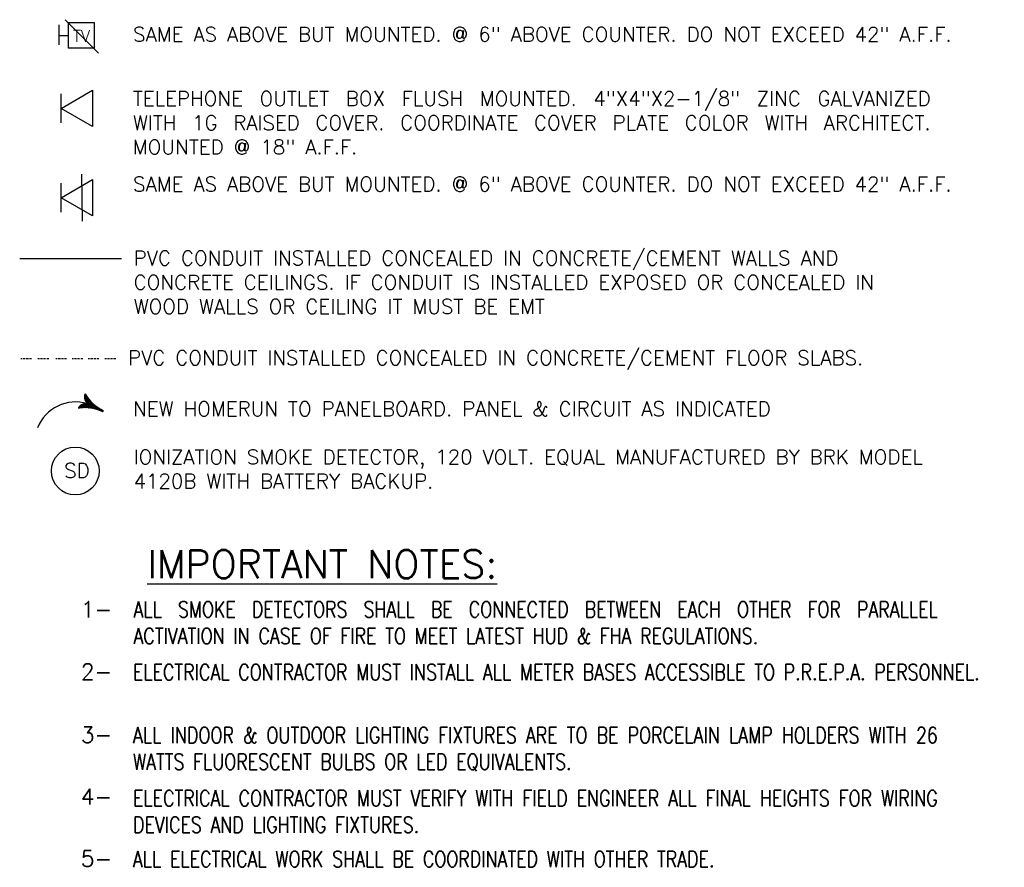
# Model space of a CAD drawing. Header units: inches. Extents: x 23373 to 33923, y 1540 to 5670.
# Tile 41 of 106: x 26628 to 26865, y 3494 to 3698. Entities that reach past the tile are written whole.
import ezdxf
from ezdxf.enums import TextEntityAlignment as Align

# ---------------------------------------------------------------- set-up
doc = ezdxf.new("R2010")
doc.units = ezdxf.units.IN
doc.header["$LTSCALE"] = 2
doc.header["$MEASUREMENT"] = 0
doc.linetypes.add('HIDDEN', pattern=[0.375, 0.25, -0.125])
doc.linetypes.add('HIDDEN2', pattern=[0.1875, 0.125, -0.0625])
for name, color, linetype in [('1ELECPOWER', 4, 'CONTINUOUS'), ('CTV-TEL', 6, 'CONTINUOUS'), ('E-NEW-LITECOND-04', 4, 'CONTINUOUS'), ('E-NEW-POWRRUN-03', 3, 'CONTINUOUS'), ('eeTelDist', 5, 'CONTINUOUS'), ('EL-ANNO-TEXT', 4, 'CONTINUOUS'), ('RECEP-DIST', 120, 'HIDDEN2')]:
    doc.layers.add(name, color=color, linetype=linetype)
doc.styles.add('140ANNO', font='simplex.shx', dxfattribs={"height": 0.14})
doc.styles.add('80ANNO', font='romans.shx', dxfattribs={"width": 0.8, "height": 0.08})
doc.styles.add('SIMPLEX', font='SIMPLEX')
doc.styles.get("Standard").update_dxf_attribs({"font": 'simplex.shx'})

# ---------------------------------------------------------------- blocks, each defined once
blk = doc.blocks.new('ELE-141')
at = {"layer": 'E-NEW-POWRRUN-03', "color": 1}
for p, q in [((-0.0383, 0.0473), (-0.0375, 0.0482)), ((-0.0382, -0.0452), (0.0073, 0.0003)), ((-0.0381, 0.0449), (-0.0359, 0.0471)), ((-0.0381, -0.0479), (0.0263, 0.0165)), ((-0.0377, 0.0425), (-0.0342, 0.046)), ((-0.0372, 0.0403), (-0.0326, 0.0449)), ((-0.0367, 0.0381), (-0.0309, 0.0438)), ((-0.036, 0.036), (-0.0293, 0.0428)), ((-0.0353, 0.034), (-0.0276, 0.0417)), ((-0.0346, 0.032), (-0.0259, 0.0407)), ((-0.0337, 0.0301), (-0.0242, 0.0396)), ((-0.0328, 0.0283), (-0.0225, 0.0386)), ((-0.0319, 0.0265), (-0.0208, 0.0376)), ((-0.0309, 0.0248), (-0.0191, 0.0366)), ((-0.0299, -0.0424), (0.0283, 0.0158)), ((-0.0298, 0.0231), (-0.0173, 0.0356)), ((-0.0287, 0.0215), (-0.0156, 0.0347)), ((-0.0275, 0.02), (-0.0138, 0.0337)), ((-0.0263, 0.0185), (-0.012, 0.0328)), ((-0.025, 0.017), (-0.0102, 0.0318)), ((-0.0237, 0.0156), (-0.0084, 0.0309)), ((-0.0229, -0.0381), (0.0304, 0.0152)), ((-0.0223, 0.0143), (-0.0066, 0.03)), ((-0.0209, 0.013), (-0.0048, 0.0291)), ((-0.0194, 0.0117), (-0.0029, 0.0282)), ((-0.0179, 0.0105), (-0.0011, 0.0273)), ((-0.0165, -0.0344), (0.0325, 0.0146)), ((-0.0163, 0.0094), (0.0008, 0.0265)), ((-0.0146, 0.0083), (0.0027, 0.0256)), ((-0.0129, 0.0073), (0.0046, 0.0248)), ((-0.0112, 0.0063), (0.0065, 0.024)), ((-0.0106, -0.0313), (0.0346, 0.0139)), ((-0.0094, 0.0054), (0.0084, 0.0232)), ((-0.0075, 0.0045), (0.0103, 0.0224)), ((-0.0056, 0.0037), (0.0123, 0.0216)), ((-0.0051, -0.0285), (0.0367, 0.0133)), ((-0.0036, 0.003), (0.0142, 0.0208)), ((-0.0015, 0.0024), (0.0162, 0.0201)), ((0.0001, -0.026), (0.0389, 0.0127)), ((0.0006, 0.0018), (0.0182, 0.0193)), ((0.0029, 0.0013), (0.0202, 0.0186)), ((0.005, -0.0238), (0.041, 0.0122)), ((0.0052, 0.0009), (0.0222, 0.0179)), ((0.0076, 0.0005), (0.0242, 0.0172)), ((0.0097, -0.0219), (0.0432, 0.0116)), ((0.0142, -0.0201), (0.0454, 0.0111)), ((0.0186, -0.0184), (0.0476, 0.0105)), ((0.0228, -0.0169), (0.0498, 0.01)), ((0.0269, -0.0155), (0.052, 0.0095)), ((0.0309, -0.0143), (0.0543, 0.0091)), ((0.0348, -0.0131), (0.0566, 0.0086)), ((0.0386, -0.012), (0.0588, 0.0082)), ((0.0423, -0.0111), (0.0612, 0.0078)), ((0.0459, -0.0102), (0.0635, 0.0074)), ((0.0495, -0.0093), (0.0658, 0.007)), ((0.053, -0.0086), (0.0682, 0.0066)), ((0.0564, -0.0079), (0.0706, 0.0063)), ((0.0598, -0.0073), (0.073, 0.006)), ((0.0631, -0.0067), (0.0754, 0.0057)), ((0.0663, -0.0062), (0.0779, 0.0054)), ((0.0695, -0.0057), (0.0804, 0.0052)), ((0.0726, -0.0053), (0.0829, 0.0049)), ((0.0757, -0.0049), (0.0854, 0.0047)), ((0.0788, -0.0046), (0.0879, 0.0046)), ((0.0818, -0.0043), (0.0905, 0.0044)), ((0.0848, -0.004), (0.0931, 0.0043)), ((0.0877, -0.0038), (0.0957, 0.0042)), ((0.0906, -0.0037), (0.0984, 0.0041)), ((0.0935, -0.0035), (0.1011, 0.0041)), ((0.0963, -0.0034), (0.1038, 0.004)), ((0.0991, -0.0033), (0.1056, 0.0032)), ((0.1019, -0.0033), (0.1067, 0.0015)), ((-0.0377, -0.0421), (0.0041, -0.0002)), ((-0.037, -0.0386), (0.0007, -0.0009)), ((-0.0359, -0.0348), (-0.0032, -0.002)), ((-0.0342, -0.0303), (-0.0076, -0.0037)), ((-0.0314, -0.0248), (-0.0131, -0.0065)), ((0.105, -0.0029), (0.1063, -0.0016))]:
    blk.add_line(p, q, dxfattribs=at)
at = {"layer": 'E-NEW-POWRRUN-03', "color": 3}
for centre, radius, start, end in [((0.0131, 0.0518), 0.0516, 183.31173, 265.22005), ((0.1041, 0.253), 0.249, 235.08586, 270.03532), ((0.0131, -0.051), 0.0516, 94.77995, 176.68827), ((0.103, 0.0004), 0.00386, 287.55094, 71.46688), ((0.1041, -0.2523), 0.249, 89.97914, 124.91414)]:
    blk.add_arc(centre, radius, start, end, dxfattribs=at)
blk = doc.blocks.new('TEL-OUT')
at = {"layer": 'eeTelDist', "linetype": 'ByBlock'}
for p, q in [((0, 0), (0.1574, 0.0909)), ((0.1574, 0.0909), (0.1574, -0.0909)), ((0.1574, -0.0909), (0, 0))]:
    blk.add_line(p, q, dxfattribs=at)
at = {"layer": 'eeTelDist'}
blk.add_line((0, -0.0725), (0, 0.0725), dxfattribs=at)

msp = doc.modelspace()

# ---------------------------------------------------------------- linework, layer by layer
at = {"layer": '1ELECPOWER', "color": 5}
msp.add_circle((26641.20768421, 3589.55533357), 5.76619192, dxfattribs=at)
at = {"layer": 'CTV-TEL', "color": 6, "linetype": 'ByBlock'}
for p, q in [((26639.56884777, 3691.47405248), (26639.56884777, 3697.65666157)), ((26639.56884777, 3697.65666157), (26645.75145687, 3697.65666157)), ((26645.75145687, 3697.65666157), (26645.75145687, 3691.47405248)), ((26637.3334592, 3694.53524626), (26639.56884777, 3694.53524626)), ((26645.75145687, 3691.47405248), (26639.56884777, 3691.47405248))]:
    msp.add_line(p, q, dxfattribs=at)
at = {"layer": 'E-NEW-LITECOND-04', "color": 5}
msp.add_arc((26641.28088821, 3596.28048507), 9.90888314, 73.3410019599, 158.0530558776, dxfattribs=at)
at = {"layer": 'RECEP-DIST', "color": 3, "linetype": 'Continuous'}
for p, q in [((26637.3334592, 3692.27181845), (26637.3334592, 3697.15714549)), ((26638.80671174, 3698.3667308), (26646.79348397, 3690.325039)), ((26642.70845633, 3661.11025858), (26642.89173938, 3649.77783849))]:
    msp.add_line(p, q, dxfattribs=at)
at = {"layer": 'RECEP-DIST', "color": 5, "linetype": 'Continuous'}
msp.add_line((26652.31945016, 3640.67122402), (26627.80391543, 3640.67122402), dxfattribs=at)
at = {"layer": 'RECEP-DIST', "color": 5, "linetype": 'HIDDEN'}
for p, q in [((26630.64280963, 3616.63142031), (26628.04929736, 3616.63142031)), ((26634.80952607, 3616.63142031), (26632.2160138, 3616.63142031)), ((26639.1064543, 3616.63142031), (26636.51294203, 3616.63142031)), ((26643.01275203, 3616.63142031), (26640.41923975, 3616.63142031)), ((26646.91904975, 3616.63142031), (26644.32553748, 3616.63142031)), ((26650.95555683, 3616.63142031), (26648.36204456, 3616.63142031))]:
    msp.add_line(p, q, dxfattribs=at)

# ---------------------------------------------------------------- block references
at = {"layer": 'E-NEW-LITECOND-04', "xscale": 39.32201109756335, "yscale": 39.32201109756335, "zscale": 39.32201109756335, "rotation": 334.7669953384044}
msp.add_blockref('ELE-141', (26644.12151739, 3605.77347148), dxfattribs=at)
at = {"layer": 'eeTelDist', "xscale": 48, "yscale": 48, "zscale": 48}
for p in [(26637.82534267, 3676.98948369), (26637.82534267, 3655.44404854)]:
    msp.add_blockref('TEL-OUT', p, dxfattribs=at)

# ---------------------------------------------------------------- texts
at = {"layer": '1ELECPOWER', "color": 3}
msp.add_text('SD', height=3.5, dxfattribs=at).set_placement((26638.51982224, 3587.91683131))
at = {"layer": 'CTV-TEL', "color": 6, "linetype": 'ByBlock', "style": 'SIMPLEX'}
msp.add_text('TV', height=2.793766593, dxfattribs=at).set_placement((26642.69023934, 3693.03446895), align=Align.CENTER)
at = {"layer": 'EL-ANNO-TEXT'}
msp.add_text('NEW HOMERUN TO PANELBOARD. PANEL & CIRCUIT AS INDICATED', height=3.5, dxfattribs=at).set_placement((26655.15545362, 3602.78721384))
at = {"layer": 'EL-ANNO-TEXT', "color": 5, "linetype": 'Continuous', "style": '140ANNO'}
msp.add_text('%%uIMPORTANT NOTES:', height=6.72, dxfattribs=at).set_placement((26658.56696302, 3563.72383217))
at = {"layer": 'EL-ANNO-TEXT', "style": '80ANNO'}
for s, p in [('1-', (26642.54883931, 3554.25022917)), ('2-', (26642.54883931, 3539.21480925)), ('3-', (26642.54883931, 3524.03185727)), ('4-', (26642.54883931, 3509.11967037)), ('5-', (26642.54883931, 3494.19188699))]:
    msp.add_text(s, height=3.84, dxfattribs=at).set_placement(p)
at = {"layer": 'EL-ANNO-TEXT', "ltscale": 2, "char_height": 3.5, "attachment_point": 1}
for s, insert, width in [('SAME AS ABOVE BUT MOUNTED. @ 6" ABOVE COUNTER. DO NOT EXCEED 42" A.F.F.', (26655.14155686, 3696.59477773), 208.5990231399), ('SAME AS ABOVE BUT MOUNTED. @ 6" ABOVE COUNTER. DO NOT EXCEED 42" A.F.F.', (26655.14155686, 3660.47668419), 208.5990231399), ('PVC CONDUIT INSTALLED CONCEALED IN CONCRETE/CEMENT WALLS AND CONCRETE CEILINGS. IF CONDUIT IS INSTALLED EXPOSED OR CONCEALED IN WOOD WALLS OR CEILING IT MUST BE EMT', (26655.28952883, 3642.63871653), 208.5395573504), ('PVC CONDUIT INSTALLED CONCEALED IN CONCRETE/CEMENT FLOOR SLABS. ', (26653.9256355, 3618.59891282), 208.5395573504)]:
    msp.add_mtext(s, dxfattribs=dict(at, insert=insert, width=width))
at = {"layer": 'EL-ANNO-TEXT', "char_height": 3.5, "attachment_point": 1}
for s, insert, width in [('\\pxqj;TELEPHONE OUTLET BOX FLUSH MOUNTED. 4"X4"X2-1/8" ZINC GALVANIZED WITH 1G RAISED COVER. COORDINATE COVER PLATE COLOR WITH ARCHITECT. MOUNTED @ 18" A.F.F.', (26655.08720481, 3681.09773844), 208.4564090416), ('IONIZATION SMOKE DETECTOR, 120 VOLT. EQUAL MANUFACTURED BY BRK MODEL 4120B WITH BATTERY BACKUP. ', (26655.26981096, 3594.69581732), 208.2738028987)]:
    msp.add_mtext(s, dxfattribs=dict(at, insert=insert, width=width))
at = {"layer": 'EL-ANNO-TEXT', "ltscale": 10, "insert": (26655.2573628, 3558.09022917), "char_height": 3.84, "width": 210.1389477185, "attachment_point": 1, "style": '80ANNO'}
msp.add_mtext('\\pxqj;ALL SMOKE DETECTORS SHALL BE CONNECTED BETWEEN EACH OTHER FOR PARALLEL ACTIVATION IN CASE OF FIRE TO MEET LATEST HUD & FHA REGULATIONS.', dxfattribs=at)
at = {"layer": 'EL-ANNO-TEXT', "linetype": 'Continuous', "char_height": 3.84, "attachment_point": 1, "style": '80ANNO'}
for s, insert, width in [('\\pxqj;ELECTRICAL CONTRACTOR MUST INSTALL ALL METER BASES ACCESSIBLE TO P.R.E.P.A. PERSONNEL. ', (26655.11652156, 3542.96843516), 210.2797889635), ('\\pxqj;ALL INDOOR & OUTDOOR LIGHTING FIXTURES ARE TO BE PORCELAIN LAMP HOLDERS WITH 26 WATTS FLUORESCENT BULBS OR LED EQUIVALENTS. ', (26655.14958707, 3527.78048719), 210.2467234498), ('\\pxqj;ELECTRICAL CONTRACTOR MUST VERIFY WITH FIELD ENGINEER ALL FINAL HEIGHTS FOR WIRING DEVICES AND LIGHTING FIXTURES.', (26655.14348123, 3512.5769565), 210.2528292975), ('\\pxqj;ALL ELECTRICAL WORK SHALL BE COORDINATED WITH OTHER TRADE.', (26655.12168805, 3497.91047337), 213.1322631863)]:
    msp.add_mtext(s, dxfattribs=dict(at, insert=insert, width=width))

doc.saveas('drawing.dxf')
